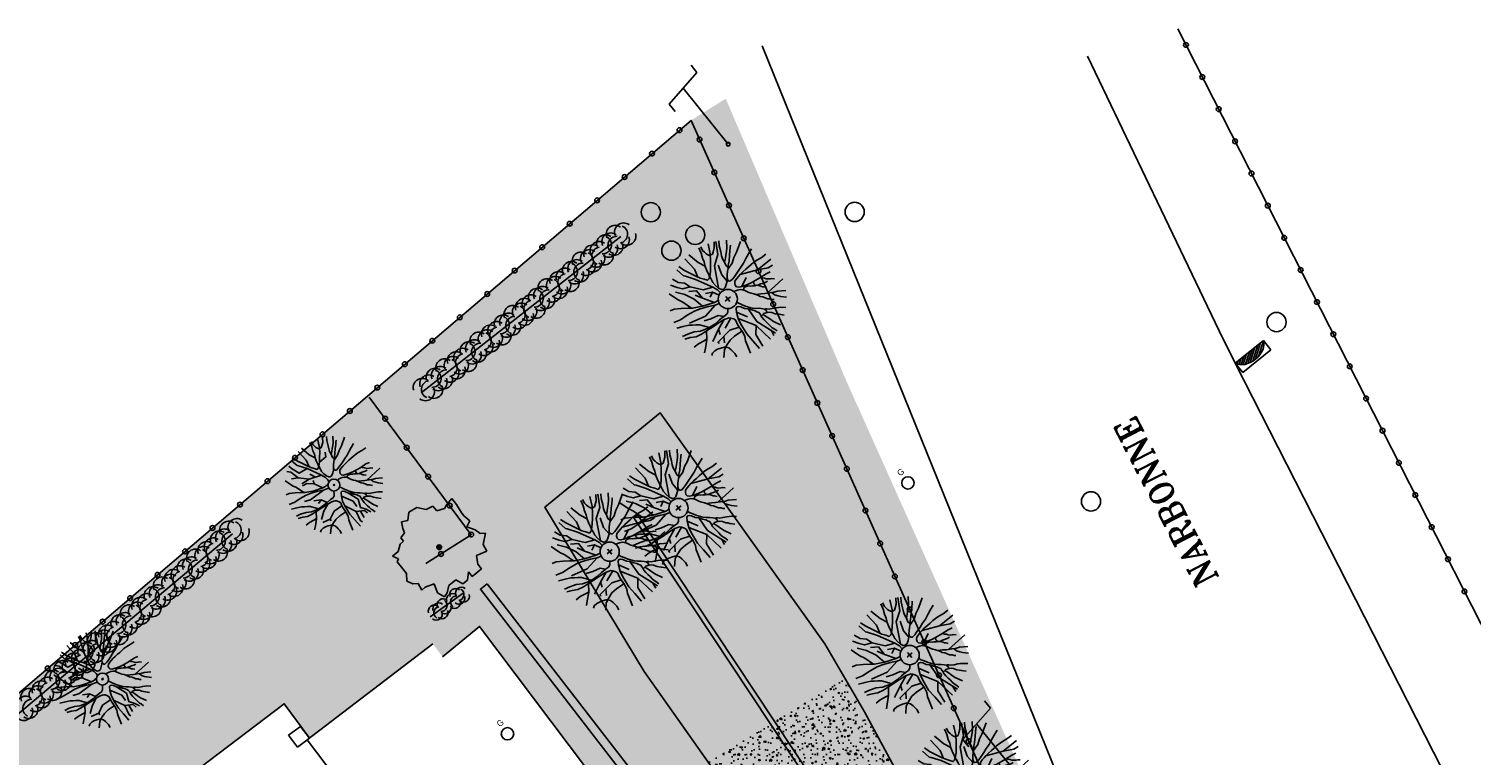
# Model space of a CAD drawing. Header units: metres. Extents: x 1575778 to 1575976, y 2262958 to 2263172.
# Tile 20 of 21: x 1575878 to 1575938, y 2263142 to 2263172. Entities that reach past the tile are written whole.
import ezdxf
from ezdxf.enums import TextEntityAlignment as Align

# ---------------------------------------------------------------- set-up
doc = ezdxf.new("R2010")
doc.units = ezdxf.units.M
doc.header["$LTSCALE"] = 2
doc.linetypes.add('CONTINU', pattern=[0])
doc.layers.get('0').update_dxf_attribs({"linetype": 'CONTINUOUS'})
doc.layers.add('Plan de masse', color=253, linetype='CONTINUOUS')
doc.styles.add('ROMANT', font='ROMANT.SHX')

# ---------------------------------------------------------------- blocks, each defined once
blk = doc.blocks.new('112')
for p, q in [((0, -1), (0, 0)), ((0, 0), (1, 0)), ((1, -1), (1, 0)), ((0, -1), (1, -1))]:
    blk.add_line(p, q)
blk = doc.blocks.new('190')
for p, q in [((0.052, 0), (-0.052, 0)), ((0, -0.052), (0, 0.052))]:
    blk.add_line(p, q)
for points in [[(-0.084, 0.235), (-0.076, 0.245), (-0.062, 0.33), (-0.074, 0.466), (-0.144, 0.639), (-0.44, 1.229), (-0.646, 1.539), (-0.688, 1.589), (-0.738, 1.896)], [(-0.619, 1.938), (-0.559, 1.732), (-0.46, 1.523), (-0.354, 1.285), (-0.291, 1.169), (-0.206, 1.053), (-0.142, 0.946), (-0.07, 0.952), (-0.02, 0.98), (0.016, 1.059), (0.061, 1.245), (0.098, 1.367), (0.171, 1.51), (0.208, 1.653), (0.282, 1.81), (0.336, 2.007)], [(-0.329, 1.239), (-0.245, 1.528), (-0.28, 2.015)], [(-0.09, 2.033), (-0.007, 1.626), (0.102, 1.375)], [(0.437, 0.574), (0.37, 0.496), (0.276, 0.425), (0.182, 0.369), (0.097, 0.362), (0.039, 0.398), (-0.01, 0.492), (-0.038, 0.629), (-0.043, 0.765), (-0.014, 0.901), (0.002, 1.001), (0.132, 1.122), (0.27, 1.286), (0.378, 1.415), (0.51, 1.6), (0.67, 1.921)], [(0.405, 1.994), (0.376, 1.859), (0.388, 1.766), (0.396, 1.687), (0.438, 1.6), (0.48, 1.557), (0.566, 1.542), (0.639, 1.591), (0.746, 1.669), (0.873, 1.838)], [(-1.176, 0.542), (-1.281, 0.892), (-1.358, 1.058), (-1.428, 1.273), (-1.465, 1.412)], [(-0.975, 1.17), (-1.217, 1.309)], [(-0.144, 0.639), (-0.647, 0.843), (-0.975, 1.17), (-1.062, 1.55), (-1.169, 1.665)], [(-0.44, 1.229), (-0.82, 1.291), (-0.941, 1.636), (-0.968, 1.79)], [(0.132, 1.122), (0.476, 1.119), (0.579, 1.291)], [(1.723, 0.836), (1.536, 0.765), (1.37, 0.702), (1.204, 0.625), (1.038, 0.576), (0.888, 0.52), (0.686, 0.464), (0.578, 0.437), (0.47, 0.423), (0.428, 0.452), (0.413, 0.495), (0.421, 0.545), (0.45, 0.595), (0.515, 0.666), (0.603, 0.759), (0.675, 0.816), (0.747, 0.901), (0.855, 0.994), (0.993, 1.144), (1.109, 1.257), (1.182, 1.336), (1.239, 1.392)], [(0.655, 0.801), (0.898, 0.871), (1.071, 0.985), (1.258, 1.07), (1.587, 1.273)], [(0.686, 0.829), (0.676, 0.931), (0.713, 1.067), (0.728, 1.196), (0.773, 1.303), (0.838, 1.425), (0.926, 1.625), (1.021, 1.76)], [(0.711, 1.062), (0.821, 1.152), (0.894, 1.223), (0.995, 1.308), (1.082, 1.401), (1.24, 1.613)], [(-1.807, 0.935), (-1.668, 0.889), (-1.462, 0.758), (-1.27, 0.62), (-1.148, 0.519), (-0.835, 0.351), (-0.435, 0.198), (-0.292, 0.167), (-0.199, 0.188), (-0.161, 0.191)], [(-0.435, 0.198), (-0.613, 0.549), (-0.837, 0.756), (-1.044, 0.791)], [(-0.647, 0.843), (-1.01, 0.877)], [(-0.613, 0.549), (-0.561, 0.687)], [(-0.396, 0.741), (-0.492, 0.981)], [(-1.117, -0.371), (-1.319, -0.081), (-1.419, -0.002), (-1.525, 0.064), (-1.618, 0.137), (-1.796, 0.23), (-2.008, 0.328)], [(-1.963, 0.534), (-1.722, 0.466), (-1.45, 0.442), (-1.157, 0.397), (-0.957, 0.331), (-0.679, 0.22), (-0.472, 0.112), (-0.329, 0.06), (-0.249, 0.019)], [(-0.472, 0.112), (-1.148, 0.135), (-1.39, 0.239)], [(-0.677, -0.381), (-0.803, -0.141), (-1.062, 0.014)], [(0.239, 0.074), (0.295, 0.074), (0.388, 0.051), (0.459, 0.029), (0.546, -0.015), (0.602, -0.073), (0.645, -0.145), (0.679, -0.217), (0.715, -0.282), (0.758, -0.347), (0.814, -0.42), (0.857, -0.485), (0.906, -0.571), (0.934, -0.636), (0.992, -0.708), (1.041, -0.781), (1.083, -0.86), (1.154, -0.918), (1.19, -0.976), (1.24, -1.019)], [(1.739, -0.191), (1.585, -0.153), (1.326, -0.13), (0.983, -0.076), (0.782, -0.017), (0.653, 0.034), (0.56, 0.071), (0.504, 0.136), (0.497, 0.207), (0.526, 0.272), (0.584, 0.329), (0.678, 0.357), (0.778, 0.377), (0.872, 0.391), (0.994, 0.405), (1.13, 0.41), (1.252, 0.416), (1.374, 0.423), (1.489, 0.429), (1.633, 0.413), (1.798, 0.389), (1.999, 0.38)], [(-0.168, -0.185), (-0.174, -0.214), (-0.224, -0.285), (-0.283, -0.356), (-0.362, -0.391), (-0.491, -0.383), (-0.677, -0.381), (-0.856, -0.393), (-1.143, -0.369), (-1.428, -0.274), (-1.621, -0.158), (-1.842, -0.076), (-2.034, -0.032)], [(-1.8, -0.948), (-1.67, -0.837), (-1.445, -0.632), (-1.264, -0.397), (-1.472, -0.374), (-1.679, -0.329), (-1.851, -0.227), (-2.029, -0.149)], [(-1.953, -0.569), (-1.767, -0.571), (-1.575, -0.61), (-1.443, -0.63)], [(-0.699, -0.452), (-1.01, -0.589), (-1.304, -0.796)], [(-1.264, -0.397), (-0.985, -0.428), (-0.699, -0.452), (-0.542, -0.475), (-0.434, -0.512), (-0.378, -0.534), (-0.328, -0.584), (-0.271, -0.671), (-0.25, -0.757), (-0.288, -0.878), (-0.302, -1.008), (-0.319, -1.208), (-0.349, -1.379), (-0.43, -1.515), (-0.459, -1.601), (-0.565, -1.955)], [(-0.803, -0.141), (-0.975, -0.193)], [(-0.219, -2.023), (-0.23, -1.674), (-0.249, -1.357), (-0.195, -0.963), (-0.143, -0.748), (-0.048, -0.549), (0.025, -0.441), (0.075, -0.413), (0.133, -0.435), (0.182, -0.5), (0.245, -0.615), (0.331, -0.709), (0.409, -0.818), (0.479, -0.912), (0.507, -0.976), (0.543, -1.042), (0.543, -1.107), (0.535, -1.163), (0.52, -1.235), (0.526, -1.35), (0.533, -1.451), (0.546, -1.551), (0.559, -1.651), (0.572, -1.745), (0.601, -1.81), (0.632, -1.934)], [(-0.048, -0.549), (0.199, -1.021), (0.182, -1.297)], [(0.787, -1.087), (0.644, -0.934), (0.545, -0.862), (0.459, -0.775), (0.332, -0.602), (0.261, -0.472), (0.212, -0.378), (0.163, -0.27), (0.127, -0.215)], [(0.622, -0.106), (0.681, -0.045), (0.731, -0.045), (0.832, -0.09), (0.889, -0.14), (0.953, -0.177), (1.017, -0.228), (1.074, -0.257), (1.131, -0.314), (1.174, -0.373), (1.202, -0.423), (1.238, -0.459), (1.294, -0.524)], [(0.859, -0.488), (1, -0.579), (1.114, -0.659), (1.27, -0.746), (1.385, -0.819), (1.513, -0.87), (1.754, -1.032)], [(1.46, -0.389), (1.367, -0.367), (1.282, -0.337), (1.21, -0.308), (1.109, -0.286), (1.053, -0.25), (1.038, -0.206), (1.039, -0.156), (1.077, -0.091)], [(1.368, -0.134), (1.384, -0.181), (1.44, -0.239), (1.468, -0.289), (1.526, -0.34), (1.582, -0.383), (1.64, -0.406), (1.698, -0.465)], [(-1.662, -1.174), (-1.593, -1.125), (-1.479, -1.119), (-1.371, -1.134), (-1.257, -1.171), (-1.143, -1.222), (-1.093, -1.259), (-1.036, -1.338), (-1.009, -1.445), (-1.003, -1.524), (-0.996, -1.624), (-1.016, -1.763)], [(-0.316, -1.172), (-0.62, -1.148), (-0.835, -1.16), (-1.05, -1.229), (-1.201, -1.3), (-1.382, -1.493)], [(-0.288, -0.878), (-0.682, -0.848), (-1.01, -1.004), (-1.338, -0.917)], [(-1.01, -1.004), (-1.027, -1.09)], [(-0.195, -0.963), (0.026, -1.435), (-0.077, -1.849), (-0.043, -1.935)], [(0.245, -0.615), (0.406, -1.09), (0.268, -1.418), (0.406, -1.625), (0.493, -1.832)], [(0.863, -1.843), (0.739, -1.603), (0.698, -1.452), (0.669, -1.345), (0.635, -1.243), (0.62, -1.208), (0.534, -1.169)], [(0.625, -1.219), (0.628, -1.193), (0.649, -1.171), (0.692, -1.193), (0.772, -1.223), (0.828, -1.26), (0.893, -1.317), (0.956, -1.426), (1.005, -1.476), (1.056, -1.534), (1.17, -1.665)], [(0.763, -1.219), (0.786, -1.151), (0.765, -1.087), (0.808, -1.087), (0.844, -1.116), (0.901, -1.174), (0.987, -1.225), (1.108, -1.291), (1.18, -1.334), (1.251, -1.378), (1.386, -1.49)], [(1.183, -0.698), (1.926, -0.657)], [(1.328, -0.783), (1.356, -0.905), (1.426, -1.006), (1.483, -1.085), (1.622, -1.229)], [(0.026, -1.435), (0.32, -1.625), (0.355, -1.78)], [(0.173, -1.53), (0.13, -1.832)]]:
    blk.add_lwpolyline(points)
blk.add_circle((0, 0), 0.25)
blk = doc.blocks.new('189')
h = blk.add_hatch()
h.set_pattern_fill('ANSI31', color=256, scale=0.2, style=0)
h.set_pattern_definition([(45, (-527485.07046, -148351.732363), (-0.0176776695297, 0.0176776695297), [])])
edge = h.paths.add_edge_path()
edge.add_arc((0, 0), 0.1, 0, 360)
for p, q in [((-0.685, 1.557), (-0.56, 1.806)), ((-0.56, 1.806), (-0.311, 1.681)), ((-0.311, 1.681), (-0.062, 1.93)), ((-0.062, 1.93), (0.311, 1.868)), ((0.311, 1.868), (0.56, 1.557)), ((-0.996, 1.308), (-0.747, 1.37)), ((-0.996, 1.121), (-0.996, 1.308)), ((-0.747, 1.37), (-0.685, 1.557)), ((0.56, 1.557), (0.872, 1.494)), ((0.872, 1.494), (0.872, 1.245)), ((0.872, 1.245), (1.183, 1.121)), ((1.37, 1.183), (1.681, 1.245)), ((1.681, 1.245), (1.681, 0.934)), ((-1.744, 0.934), (-1.432, 0.934)), ((-1.619, 0.685), (-1.744, 0.934)), ((-1.744, 0.623), (-1.619, 0.685)), ((-1.744, 0.249), (-1.744, 0.623)), ((-1.432, 0.934), (-1.183, 1.121)), ((-1.183, 1.121), (-0.996, 1.121)), ((1.183, 1.121), (1.37, 1.183)), ((1.681, 0.934), (1.619, 0.56)), ((-1.93, -0.249), (-1.744, 0)), ((-1.744, 0), (-1.744, 0.249)), ((1.681, 0.062), (1.432, -0.062)), ((1.619, 0.56), (1.619, 0.374)), ((1.619, 0.374), (1.681, 0.062)), ((-1.806, -0.498), (-1.93, -0.249)), ((-1.619, -0.623), (-1.806, -0.498)), ((1.432, -0.062), (1.619, -0.374)), ((1.619, -0.374), (1.681, -0.623)), ((-1.681, -0.934), (-1.619, -0.623)), ((-1.494, -0.934), (-1.681, -0.934)), ((-1.121, -1.059), (-1.494, -0.934)), ((-1.245, -1.432), (-1.121, -1.059)), ((1.494, -1.059), (1.432, -1.37)), ((1.868, -0.747), (1.494, -1.059)), ((1.681, -0.623), (1.868, -0.747)), ((-1.121, -1.744), (-1.245, -1.432)), ((-0.934, -1.681), (-1.121, -1.744)), ((-0.685, -1.494), (-0.934, -1.681)), ((-0.311, -1.494), (-0.685, -1.494)), ((-0.187, -1.806), (-0.311, -1.494)), ((0.311, -1.557), (0.062, -1.806)), ((0.311, -1.806), (0.311, -1.557)), ((0.996, -1.245), (0.81, -1.557)), ((0.81, -1.557), (0.81, -1.806)), ((1.432, -1.37), (0.996, -1.245)), ((0.062, -1.806), (-0.187, -1.806)), ((0.81, -1.806), (0.311, -1.806))]:
    blk.add_line(p, q)
blk.add_circle((0, 0), 0.1)
blk = doc.blocks.new('480')
blk.add_circle((0, 0), 0.4)
blk = doc.blocks.new('191')
for p, q in [((0.138, 0), (-0.138, 0)), ((0, -0.138), (0, 0.138))]:
    blk.add_line(p, q)
for points in [[(-0.742, 2.326), (-0.67, 2.078), (-0.552, 1.827), (-0.425, 1.542), (-0.35, 1.403), (-0.247, 1.264), (-0.17, 1.135), (-0.084, 1.142), (-0.024, 1.176), (0.02, 1.271), (0.074, 1.494), (0.117, 1.641), (0.205, 1.812), (0.25, 1.984), (0.338, 2.172), (0.404, 2.408)], [(-0.395, 1.487), (-0.294, 1.833), (-0.336, 2.418)], [(-0.108, 2.439), (-0.008, 1.951), (0.122, 1.651)], [(-0.902, 1.372), (-1.197, 1.506), (-1.331, 1.693), (-1.488, 1.936)], [(-0.173, 0.766), (-0.555, 0.944), (-0.902, 1.372), (-0.983, 1.639), (-1.17, 1.827), (-1.275, 2.082)], [(-0.075, 0.393), (-0.074, 0.396), (-0.089, 0.56), (-0.173, 0.766), (-0.528, 1.475), (-0.775, 1.847), (-0.826, 1.907), (-0.886, 2.275)], [(0.525, 0.689), (0.444, 0.595), (0.331, 0.51), (0.219, 0.442), (0.116, 0.435), (0.047, 0.478), (-0.012, 0.591), (-0.045, 0.755), (-0.052, 0.918), (-0.016, 1.081), (0.003, 1.202), (0.158, 1.347), (0.324, 1.543), (0.454, 1.698), (0.612, 1.919), (0.804, 2.305)], [(-0.012, 0.591), (0.436, 1.425), (0.837, 1.693), (1.115, 2.172)], [(0.486, 2.393), (0.451, 2.231), (0.466, 2.119), (0.475, 2.024), (0.526, 1.92), (0.576, 1.869), (0.68, 1.85), (0.766, 1.91), (0.896, 2.003), (1.048, 2.205)], [(0.823, 0.995), (0.811, 1.118), (0.855, 1.28), (0.874, 1.436), (0.927, 1.564), (1.005, 1.709), (1.111, 1.95), (1.225, 2.112)], [(0.854, 1.275), (0.986, 1.383), (1.073, 1.468), (1.194, 1.57), (1.299, 1.681), (1.488, 1.936)], [(-1.411, 0.65), (-1.538, 1.071), (-1.63, 1.269), (-1.714, 1.528), (-1.758, 1.695)], [(-1.002, 0.422), (-1.09, 0.864), (-1.277, 1.265), (-1.518, 1.586)], [(-0.522, 0.237), (-0.795, 0.677), (-0.795, 1.078), (-1.063, 1.265)], [(0.444, 0.595), (0.436, 0.944), (0.57, 1.345)], [(2.068, 1.003), (1.843, 0.919), (1.644, 0.842), (1.445, 0.75), (1.246, 0.691), (1.065, 0.623), (0.823, 0.557), (0.694, 0.524), (0.564, 0.508), (0.513, 0.542), (0.496, 0.594), (0.505, 0.654), (0.54, 0.714), (0.618, 0.8), (0.723, 0.911), (0.81, 0.98), (0.897, 1.082), (1.027, 1.192), (1.192, 1.373), (1.331, 1.508), (1.418, 1.603), (1.487, 1.671)], [(0.786, 0.961), (1.077, 1.046), (1.285, 1.182), (1.51, 1.284), (1.905, 1.528)], [(-2.356, 0.641), (-2.066, 0.56), (-1.74, 0.531), (-1.389, 0.477), (-1.148, 0.397), (-0.815, 0.265), (-0.566, 0.134), (-0.395, 0.072), (-0.394, 0.072)], [(-2.169, 1.122), (-2.002, 1.067), (-1.755, 0.91), (-1.524, 0.744), (-1.378, 0.623), (-1.002, 0.422), (-0.522, 0.237), (-0.35, 0.2), (-0.346, 0.201)], [(-0.795, 0.677), (-0.956, 0.971)], [(-0.18, 0.357), (-0.314, 0.623), (-0.581, 0.757)], [(-0.314, 0.623), (-0.528, 0.516)], [(-1.34, -0.445), (-1.582, -0.097), (-1.703, -0.002), (-1.83, 0.077), (-1.941, 0.164), (-2.155, 0.277), (-2.41, 0.393)], [(-0.566, 0.134), (-1.17, 0.035), (-1.866, 0.222)], [(0.392, 0.079), (0.465, 0.061), (0.551, 0.035), (0.655, -0.018), (0.722, -0.087), (0.774, -0.174), (0.815, -0.26), (0.858, -0.339), (0.909, -0.417), (0.977, -0.504), (1.028, -0.582), (1.088, -0.685), (1.121, -0.763), (1.19, -0.85), (1.249, -0.937), (1.299, -1.032), (1.385, -1.102), (1.428, -1.171), (1.487, -1.223)], [(2.086, -0.23), (1.901, -0.184), (1.591, -0.156), (1.179, -0.091), (0.939, -0.021), (0.784, 0.041), (0.672, 0.085), (0.604, 0.163), (0.597, 0.249), (0.632, 0.326), (0.701, 0.394), (0.813, 0.429), (0.934, 0.452), (1.046, 0.469), (1.192, 0.485), (1.356, 0.492), (1.503, 0.499), (1.649, 0.507), (1.787, 0.514), (1.959, 0.495), (2.157, 0.467), (2.399, 0.457)], [(0.784, 0.041), (1.159, 0.221)], [(1.046, 0.469), (1.721, 0.167), (2.436, 0.167)], [(1.721, 0.167), (2.123, -0.047), (2.337, -0.073)], [(-0.249, -0.313), (-0.269, -0.342), (-0.339, -0.427), (-0.434, -0.469), (-0.589, -0.459), (-0.812, -0.457), (-1.027, -0.472), (-1.371, -0.443), (-1.714, -0.329), (-1.945, -0.189), (-2.21, -0.092), (-2.441, -0.038)], [(-2.161, -1.137), (-2.004, -1.005), (-1.734, -0.759), (-1.517, -0.477), (-1.767, -0.449), (-2.015, -0.395), (-2.221, -0.273), (-2.435, -0.179)], [(-0.65, -0.571), (-1.09, -0.74), (-1.598, -0.981)], [(-1.517, -0.477), (-1.182, -0.514), (-0.839, -0.543), (-0.65, -0.571), (-0.521, -0.614), (-0.453, -0.641), (-0.394, -0.701), (-0.325, -0.805), (-0.3, -0.908), (-0.345, -1.054), (-0.363, -1.209), (-0.383, -1.449), (-0.419, -1.655), (-0.516, -1.818), (-0.551, -1.921), (-0.678, -2.346)], [(-0.589, -0.459), (-0.742, -0.286), (-1.063, -0.205), (-1.331, -0.098)], [(-0.263, -2.427), (-0.276, -2.009), (-0.299, -1.628), (-0.235, -1.156), (-0.172, -0.898), (-0.058, -0.658), (0.029, -0.529), (0.09, -0.496), (0.159, -0.522), (0.219, -0.6), (0.294, -0.738), (0.397, -0.851), (0.49, -0.982), (0.575, -1.095), (0.609, -1.172), (0.652, -1.25), (0.651, -1.328), (0.642, -1.396), (0.624, -1.482), (0.631, -1.62), (0.639, -1.741), (0.655, -1.861), (0.671, -1.982), (0.687, -2.094), (0.721, -2.172), (0.758, -2.321)], [(0.944, -1.304), (0.773, -1.121), (0.654, -1.034), (0.551, -0.931), (0.398, -0.723), (0.313, -0.566), (0.254, -0.454), (0.204, -0.344)], [(0.746, -0.127), (0.817, -0.054), (0.877, -0.054), (0.998, -0.107), (1.066, -0.168), (1.144, -0.213), (1.22, -0.273), (1.289, -0.308), (1.357, -0.377), (1.408, -0.447), (1.442, -0.508), (1.485, -0.551), (1.553, -0.629)], [(1.03, -0.586), (1.2, -0.694), (1.337, -0.791), (1.525, -0.896), (1.662, -0.983), (1.816, -1.044), (2.104, -1.238)], [(1.753, -0.467), (1.641, -0.44), (1.538, -0.405), (1.453, -0.37), (1.331, -0.343), (1.263, -0.3), (1.246, -0.248), (1.247, -0.188), (1.292, -0.109)], [(1.641, -0.161), (1.66, -0.217), (1.728, -0.286), (1.762, -0.347), (1.831, -0.408), (1.899, -0.46), (1.968, -0.487), (2.038, -0.558)], [(-2.344, -0.683), (-2.121, -0.686), (-1.889, -0.731), (-1.732, -0.756)], [(-0.363, -1.209), (-0.742, -1.061), (-1.438, -1.141), (-1.438, -1.221)], [(-1.09, -1.101), (-1.25, -1.328)], [(-1.09, -0.74), (-1.17, -0.954)], [(-0.394, -0.701), (-0.849, -0.874)], [(-0.172, -0.898), (0.222, -1.596), (0.337, -2.418)], [(-0.058, -0.658), (0.168, -1.088)], [(0.397, -0.851), (0.355, -1.489), (0.655, -2.352)], [(1.42, -0.838), (2.311, -0.789)], [(1.594, -0.94), (1.627, -1.086), (1.712, -1.208), (1.779, -1.303), (1.946, -1.475)], [(-1.994, -1.409), (-1.911, -1.349), (-1.775, -1.342), (-1.645, -1.361), (-1.508, -1.405), (-1.372, -1.466), (-1.311, -1.51), (-1.244, -1.605), (-1.211, -1.734), (-1.203, -1.829), (-1.195, -1.949), (-1.219, -2.115)], [(-0.379, -1.406), (-0.744, -1.378), (-1.002, -1.392), (-1.26, -1.475), (-1.441, -1.56), (-1.658, -1.792)], [(0.222, -1.596), (-0.019, -1.89), (-0.095, -2.44)], [(1.035, -2.211), (0.887, -1.923), (0.837, -1.742), (0.803, -1.614), (0.762, -1.492), (0.744, -1.449), (0.641, -1.402)], [(0.75, -1.463), (0.754, -1.431), (0.779, -1.406), (0.831, -1.432), (0.926, -1.467), (0.994, -1.511), (1.071, -1.581), (1.147, -1.711), (1.206, -1.772), (1.267, -1.841), (1.403, -1.998)], [(0.915, -1.463), (0.943, -1.381), (0.918, -1.304), (0.97, -1.305), (1.013, -1.339), (1.081, -1.408), (1.184, -1.469), (1.33, -1.549), (1.416, -1.601), (1.501, -1.654), (1.663, -1.788)], [(0.583, -2.144), (0.542, -2.381)]]:
    blk.add_lwpolyline(points)
blk.add_circle((0, 0), 0.4)
blk = doc.blocks.new('376')
at = {"linetype": 'CONTINU', "ltscale": 3}
for p, q in [((-0.858, 2.835), (0.858, 3.137)), ((0.858, 3.137), (0.858, 3.525)), ((-0.858, 2.441), (-0.858, 2.835)), ((0, 0), (0, 2.986))]:
    blk.add_line(p, q, dxfattribs=at)
blk.add_circle((0, 0), 0.0817, dxfattribs=at)
blk = doc.blocks.new('483')
at = {"ltscale": 3}
blk.add_circle((0, 0), 0.258, dxfattribs=at)
blk.add_text('G', height=0.254, dxfattribs=at).set_placement((-0.085, 0.412))
blk = doc.blocks.new('471')
for p, q in [((0, 0), (1.5, 0)), ((0, -0.5), (0, 0)), ((0.035, -0.076), (0.15, 0)), ((0.3, 0), (0.084, -0.144)), ((0.145, -0.203), (0.45, 0)), ((0.6, 0), (0.216, -0.256)), ((0.297, -0.302), (0.75, 0)), ((0.9, 0), (0.39, -0.34)), ((0.494, -0.371), (1.05, 0)), ((1.2, 0), (0.612, -0.392)), ((0.75, -0.4), (1.35, 0)), ((1.5, 0), (0.919, -0.387)), ((1.5, 0), (1.5, -0.5)), ((1.5, -0.5), (0, -0.5))]:
    blk.add_line(p, q)
blk.add_ellipse((0.75, 0.113), major_axis=(0.769, 0), ratio=0.666667, start_param=-2.920278, end_param=-0.221314)

msp = doc.modelspace()

# ---------------------------------------------------------------- hatches: boundary and pattern name
at = {"layer": 'Plan de masse'}
h = msp.add_hatch(dxfattribs=at)
h.set_pattern_fill('AR-SAND', color=256, scale=1.000034, angle=35.56035, style=0)
h.set_pattern_definition([(161.0833, (1575975.0691, 2262894.7678), (-1.570411, -1.118337), [0, -1.520051, 0, -1.700057, 0, -1.6250544]), (131.0833, (1575975.0691, 2262894.7678), (-3.330142, -0.0867), [0, -0.8200275, 0, -1.370046, 0, -0.5250176]), (91.0833, (1575975.7495, 2262893.743), (-1.727357, 2.591293), [0, -0.500017, 0, -1.80006, 0, -2.350079]), (81.0833, (1575975.7495, 2262893.743), (-2.394092, 2.018933), [0, -0.250008, 0, -1.1800395, 0, -1.350045])])
edge = h.paths.add_edge_path()
edge.add_line((1575811.691, 2263116.305), (1575816.199, 2263112.913))
edge.add_line((1575816.199, 2263112.913), (1575818.146, 2263114.353))
edge.add_line((1575818.146, 2263114.353), (1575821.006, 2263110.578))
edge.add_line((1575821.006, 2263110.578), (1575821.825, 2263111.187))
edge.add_line((1575821.825, 2263111.187), (1575818.935, 2263114.963))
edge.add_line((1575818.935, 2263114.963), (1575831.493, 2263124.318))
edge.add_line((1575831.493, 2263124.318), (1575834.433, 2263120.305))
edge.add_arc((1575841.07, 2263108.481), 13.559, 37.37141, 119.30579, ccw=False)
edge.add_line((1575851.845, 2263116.711), (1575855.16, 2263112.291))
edge.add_arc((1575855.599, 2263111.825), 0.64, -59.78115, 133.32637, ccw=False)
edge.add_line((1575855.921, 2263111.272), (1575859.209, 2263106.885))
edge.add_line((1575859.209, 2263106.885), (1575861.094, 2263104.367))
edge.add_arc((1575869.276, 2263112.753), 11.717, 225.70316, 302.24611)
edge.add_line((1575875.528, 2263102.844), (1575864.184, 2263118.143))
edge.add_line((1575864.184, 2263118.143), (1575859.017, 2263125.008))
edge.add_line((1575859.017, 2263125.008), (1575859.27, 2263125.204))
edge.add_line((1575859.27, 2263125.204), (1575859.421, 2263125.06))
edge.add_line((1575859.421, 2263125.06), (1575874.577, 2263136.553))
edge.add_line((1575874.577, 2263136.553), (1575880.19, 2263137.456))
edge.add_line((1575880.19, 2263137.456), (1575888.356, 2263143.654))
edge.add_line((1575888.356, 2263143.654), (1575889.397, 2263142.218))
edge.add_line((1575889.397, 2263142.218), (1575894.531, 2263146.141))
edge.add_line((1575894.531, 2263146.141), (1575894.937, 2263145.596))
edge.add_line((1575894.937, 2263145.596), (1575896.476, 2263146.87))
edge.add_line((1575896.476, 2263146.87), (1575910.317, 2263128.639))
edge.add_line((1575910.317, 2263128.639), (1575910.437, 2263128.693))
edge.add_line((1575910.437, 2263128.693), (1575915.013, 2263132.638))
edge.add_line((1575915.013, 2263132.638), (1575918.519, 2263138.229))
edge.add_line((1575918.519, 2263138.229), (1575919.474, 2263139.753))
edge.add_line((1575919.474, 2263139.753), (1575911.724, 2263157.055))
edge.add_line((1575911.724, 2263157.055), (1575906.703, 2263168.812))
edge.add_line((1575906.703, 2263168.812), (1575905.261, 2263167.909))
edge.add_line((1575905.261, 2263167.909), (1575891.838, 2263156.469))
edge.add_line((1575891.838, 2263156.469), (1575878.736, 2263145.303))
edge.add_line((1575878.736, 2263145.303), (1575853.993, 2263124.186))
edge.add_line((1575853.993, 2263124.186), (1575841.059, 2263139.933))
edge.add_line((1575841.059, 2263139.933), (1575827.249, 2263128.889))
edge.add_line((1575827.249, 2263128.889), (1575811.691, 2263116.305))
h = msp.add_hatch(dxfattribs=at)
h.set_pattern_fill('AR-CONC', color=256, scale=0.100003, angle=35.56035, style=0)
h.set_pattern_definition([(173.58332, (1575975.06914, 2262894.7678), (-0.3444856, 0.6322692), [0.0750025, -0.8250276]), (118.58332, (1575975.06914, 2262894.7678), (-0.5499062, -0.5316835), [0.060002, -0.6600221]), (224.03472, (1575975.0404, 2262894.8205), (-0.8943918, 0.1005865), [0.0637423, -0.7011656]), (169.76752, (1575974.9025, 2262894.65715), (-0.4524676, 0.9806892), [0.1125038, -1.2375415]), (220.2189, (1575974.8648, 2262894.7389), (-1.3285727, 0.2398266), [0.0956135, -1.0517482]), (114.7675, (1575974.9025, 2262894.6572), (-1.328573, 0.2398256), [0.090003, -0.990033]), (144.58332, (1575974.88886, 2262894.7681), (0.0052363, 0.7200051), [0.0750025, -0.8250276]), (89.58332, (1575974.88886, 2262894.7681), (-0.738724, -0.198421), [0.060002, -0.6600221]), (195.03472, (1575974.8893, 2262894.8281), (-0.7334874, 0.5215846), [0.0637423, -0.7011656]), (161.08332, (1575975.06914, 2262894.76779), (-0.2840637, -0.1740156), [0, -0.65202185, 0, -0.67002245, 0, -0.6625222]), (131.08332, (1575975.06914, 2262894.7678), (-0.47410997, 0.00099015), [0, -0.3820128, 0, -0.63702134, 0, -0.25250846]), (91.08332, (1575975.1925, 2262894.582), (-0.27650257, 0.45720955), [0, -0.2500084, 0, -0.7800261, 0, -1.0350347]), (81.08332, (1575975.2478, 2262894.4987), (-0.4059982, 0.4304835), [0, -0.3250109, 0, -0.5180174, 0, -0.7350246])])
h.paths.add_polyline_path([(1575911.909, 2263132.819), (1575905.991, 2263141.211), (1575911.656, 2263144.706), (1575915.358, 2263137.969), (1575914.266, 2263135.036)])

# ---------------------------------------------------------------- linework, layer by layer
for p, q in [((1575889.03, 2263142.709), (1575888.535, 2263142.34)), ((1575888.905, 2263141.845), (1575888.535, 2263142.34)), ((1575889.4, 2263142.215), (1575888.905, 2263141.845)), ((1575889.4, 2263142.215), (1575889.03, 2263142.709))]:
    msp.add_line(p, q)
at = {"layer": 'Plan de masse', "flags": 128}
for points in [[(1575925.489, 2263171.716), (1575969.57, 2263085.156)], [(1575920.487, 2263140.671), (1575908.222, 2263171.003)], [(1575962.263, 2263090.344), (1575927.881, 2263157.819), (1575927.205, 2263159.158), (1575921.732, 2263170.581)], [(1575853.992, 2263124.186), (1575878.736, 2263145.303), (1575905.261, 2263167.91), (1575912.203, 2263152.37)], [(1575894.237, 2263149.479), (1575896.129, 2263150.679), (1575891.886, 2263156.405)], [(1575912.203, 2263152.37), (1575918.519, 2263138.229)], [(1575902.879, 2263151.386), (1575903.046, 2263151.496), (1575912.768, 2263136.821), (1575912.637, 2263136.658), (1575902.879, 2263151.386)], [(1575902.879, 2263151.386), (1575902.879, 2263151.386)], [(1575894.937, 2263145.596), (1575896.476, 2263146.87), (1575901.678, 2263139.954), (1575910.451, 2263128.507)], [(1575864.813, 2263125.416), (1575872.386, 2263131.098), (1575873.239, 2263129.999), (1575878.238, 2263133.775), (1575882.041, 2263128.683), (1575893.143, 2263137.082), (1575889.303, 2263142.146), (1575894.531, 2263146.141)], [(1575859.421, 2263125.061), (1575874.577, 2263136.553), (1575880.19, 2263137.456), (1575888.356, 2263143.655), (1575889.371, 2263142.258)]]:
    msp.add_lwpolyline(points, dxfattribs=at)
at = {"layer": 'Plan de masse', "ltscale": 0.005, "flags": 128}
for points in [[(1575894.051, 2263156.587), (1575902.345, 2263163.085)], [(1575812.703, 2263116.386), (1575827.34, 2263128.055), (1575841.05, 2263139.052), (1575853.903, 2263123.554), (1575879.704, 2263145.258), (1575886.203, 2263150.723)], [(1575894.424, 2263147.263), (1575895.794, 2263148.244)]]:
    msp.add_lwpolyline(points, dxfattribs=at)
msp.add_lwpolyline([(1575911.909, 2263132.819), (1575903.32, 2263144.999), (1575899.18, 2263151.825), (1575903.972, 2263155.752), (1575910.816, 2263146.15), (1575912.465, 2263143.317), (1575915.358, 2263137.969), (1575914.266, 2263135.036)], close=True, dxfattribs=at)
at = {"layer": 'Plan de masse', "flags": 128}
msp.add_lwpolyline([(1575896.789, 2263148.632), (1575903.365, 2263140.126), (1575903.08, 2263139.906), (1575896.505, 2263148.412)], close=True, dxfattribs=at)
at = {"layer": 'Plan de masse'}
for centre in [(1575925.829, 2263171.047), (1575926.51, 2263169.711), (1575927.191, 2263168.374), (1575904.782, 2263167.502), (1575904.782, 2263167.502), (1575905.616, 2263167.114), (1575905.616, 2263167.114), (1575927.872, 2263167.037), (1575903.641, 2263166.529), (1575903.641, 2263166.529), (1575902.499, 2263165.556), (1575902.499, 2263165.556), (1575906.228, 2263165.744), (1575906.228, 2263165.744), (1575928.552, 2263165.7), (1575901.357, 2263164.583), (1575901.357, 2263164.583), (1575906.84, 2263164.375), (1575906.84, 2263164.375), (1575929.233, 2263164.364), (1575900.216, 2263163.61), (1575900.216, 2263163.61), (1575899.074, 2263162.637), (1575899.074, 2263162.637), (1575907.452, 2263163.005), (1575907.452, 2263163.005), (1575929.914, 2263163.027), (1575897.932, 2263161.664), (1575897.932, 2263161.664), (1575908.064, 2263161.636), (1575908.064, 2263161.636), (1575930.595, 2263161.69), (1575896.791, 2263160.691), (1575896.791, 2263160.691), (1575908.675, 2263160.266), (1575908.675, 2263160.266), (1575931.275, 2263160.354), (1575895.649, 2263159.718), (1575895.649, 2263159.718), (1575909.287, 2263158.896), (1575909.287, 2263158.896), (1575931.956, 2263159.017), (1575894.507, 2263158.745), (1575894.507, 2263158.745), (1575893.366, 2263157.772), (1575893.366, 2263157.772), (1575909.899, 2263157.527), (1575909.899, 2263157.527), (1575932.637, 2263157.68), (1575892.224, 2263156.799), (1575892.224, 2263156.799), (1575910.511, 2263156.157), (1575910.511, 2263156.157), (1575933.317, 2263156.343), (1575891.082, 2263155.826), (1575891.082, 2263155.826), (1575892.55, 2263155.508), (1575892.55, 2263155.508), (1575889.941, 2263154.853), (1575889.941, 2263154.853), (1575911.123, 2263154.788), (1575911.123, 2263154.788), (1575933.998, 2263155.007), (1575893.443, 2263154.303), (1575893.443, 2263154.303), (1575888.799, 2263153.88), (1575888.799, 2263153.88), (1575934.679, 2263153.67), (1575887.657, 2263152.907), (1575887.657, 2263152.907), (1575894.336, 2263153.097), (1575894.336, 2263153.097), (1575911.735, 2263153.418), (1575911.735, 2263153.418), (1575935.36, 2263152.333), (1575886.516, 2263151.934), (1575886.516, 2263151.934), (1575895.229, 2263151.892), (1575895.229, 2263151.892), (1575912.509, 2263151.685), (1575912.509, 2263151.685), (1575885.374, 2263150.961), (1575885.374, 2263150.961), (1575896.122, 2263150.687), (1575896.122, 2263150.687), (1575936.04, 2263150.997), (1575884.232, 2263149.988), (1575884.232, 2263149.988), (1575913.121, 2263150.316), (1575913.121, 2263150.316), (1575894.87, 2263149.881), (1575894.87, 2263149.881), (1575936.721, 2263149.66), (1575883.091, 2263149.014), (1575883.091, 2263149.014), (1575913.732, 2263148.946), (1575913.732, 2263148.946), (1575937.402, 2263148.323), (1575881.949, 2263148.041), (1575881.949, 2263148.041), (1575914.344, 2263147.576), (1575914.344, 2263147.576), (1575880.807, 2263147.068), (1575880.807, 2263147.068), (1575879.666, 2263146.095), (1575879.666, 2263146.095), (1575914.956, 2263146.207), (1575914.956, 2263146.207), (1575878.524, 2263145.122), (1575878.524, 2263145.122), (1575915.567, 2263144.837), (1575915.567, 2263144.837), (1575916.179, 2263143.467), (1575916.179, 2263143.467), (1575916.791, 2263142.098), (1575916.791, 2263142.098)]:
    msp.add_circle(centre, 0.1, dxfattribs=at)
for centre, radius, start, end in [((1575901.929, 2263162.854), 0.375, 53.06792, 202.49504), ((1575902.109, 2263163.17), 0.375, 53.06792, 202.49504), ((1575902.459, 2263163.27), 0.375, 53.06792, 202.49504), ((1575902.249, 2263163.175), 0.375, 281.70049, 65.31089), ((1575902.592, 2263163.09), 0.375, 234.69063, 18.3021), ((1575901.175, 2263162.357), 0.375, 54.69063, 198.3021), ((1575901.444, 2263162.5), 0.375, 54.69063, 198.3021), ((1575901.517, 2263162.272), 0.375, 101.70049, 245.31089), ((1575901.71, 2263162.776), 0.375, 54.69063, 198.3021), ((1575901.583, 2263162.734), 0.375, 268.67876, 58.10513), ((1575901.838, 2263162.594), 0.375, 233.06792, 22.49504), ((1575902.183, 2263162.714), 0.375, 88.67876, 238.10513), ((1575902.057, 2263162.671), 0.375, 234.69063, 18.3021), ((1575902.323, 2263162.947), 0.375, 234.69063, 18.3021), ((1575900.293, 2263161.666), 0.375, 54.69063, 198.3021), ((1575900.512, 2263161.744), 0.375, 53.06792, 202.49504), ((1575900.692, 2263162.06), 0.375, 53.06792, 202.49504), ((1575901.042, 2263162.159), 0.375, 53.06792, 202.49504), ((1575900.832, 2263162.065), 0.375, 281.70049, 65.31089), ((1575901.175, 2263161.98), 0.375, 234.69063, 18.3021), ((1575901.307, 2263162.178), 0.375, 233.06792, 22.49504), ((1575901.657, 2263162.277), 0.375, 233.06792, 22.49504), ((1575899.626, 2263161.049), 0.375, 53.06792, 202.49504), ((1575899.758, 2263161.247), 0.375, 54.69063, 198.3021), ((1575900.027, 2263161.39), 0.375, 54.69063, 198.3021), ((1575900.1, 2263161.162), 0.375, 101.70049, 245.31089), ((1575900.166, 2263161.623), 0.375, 268.67876, 58.10513), ((1575900.421, 2263161.483), 0.375, 233.06792, 22.49504), ((1575900.766, 2263161.603), 0.375, 88.67876, 238.10513), ((1575900.64, 2263161.561), 0.375, 234.69063, 18.3021), ((1575900.906, 2263161.837), 0.375, 234.69063, 18.3021), ((1575898.876, 2263160.555), 0.375, 54.69063, 198.3021), ((1575899.095, 2263160.633), 0.375, 53.06792, 202.49504), ((1575898.749, 2263160.513), 0.375, 268.67876, 58.10513), ((1575899.275, 2263160.949), 0.375, 53.06792, 202.49504), ((1575899.35, 2263160.493), 0.375, 88.67876, 238.10514), ((1575899.489, 2263160.727), 0.375, 234.69063, 18.3021), ((1575899.416, 2263160.954), 0.375, 281.70049, 65.31089), ((1575899.758, 2263160.87), 0.375, 234.69063, 18.3021), ((1575899.89, 2263161.067), 0.375, 233.06792, 22.49504), ((1575900.24, 2263161.167), 0.375, 233.06792, 22.49504), ((1575897.859, 2263159.839), 0.375, 53.06792, 202.49504), ((1575898.209, 2263159.939), 0.375, 53.06792, 202.49504), ((1575898.341, 2263160.136), 0.375, 54.69063, 198.3021), ((1575897.999, 2263159.844), 0.375, 281.70049, 65.31089), ((1575898.61, 2263160.28), 0.375, 54.69063, 198.3021), ((1575898.683, 2263160.052), 0.375, 101.70049, 245.31089), ((1575898.823, 2263160.057), 0.375, 233.06792, 22.49504), ((1575899.004, 2263160.373), 0.375, 233.06792, 22.49504), ((1575899.223, 2263160.451), 0.375, 234.69063, 18.3021), ((1575897.459, 2263159.445), 0.375, 54.69063, 198.30211), ((1575897.678, 2263159.523), 0.375, 53.06792, 202.49504), ((1575897.332, 2263159.403), 0.375, 268.67876, 58.10514), ((1575897.933, 2263159.383), 0.375, 88.67876, 238.10514), ((1575898.072, 2263159.616), 0.375, 234.69063, 18.3021), ((1575898.341, 2263159.76), 0.375, 234.69063, 18.3021), ((1575898.473, 2263159.957), 0.375, 233.06792, 22.49504), ((1575896.442, 2263158.729), 0.375, 53.06792, 202.49504), ((1575896.792, 2263158.829), 0.375, 53.06792, 202.49504), ((1575896.924, 2263159.026), 0.375, 54.69063, 198.3021), ((1575896.582, 2263158.734), 0.375, 281.70049, 65.31089), ((1575897.193, 2263159.17), 0.375, 54.69063, 198.30211), ((1575897.056, 2263158.847), 0.375, 233.06792, 22.49504), ((1575897.266, 2263158.942), 0.375, 101.70049, 245.31089), ((1575897.406, 2263158.947), 0.375, 233.06792, 22.49504), ((1575897.587, 2263159.263), 0.375, 233.06792, 22.49504), ((1575897.806, 2263159.341), 0.375, 234.69063, 18.3021), ((1575895.776, 2263158.059), 0.375, 54.69063, 198.30211), ((1575896.042, 2263158.335), 0.375, 54.69063, 198.30211), ((1575896.261, 2263158.413), 0.375, 53.06792, 202.49504), ((1575895.915, 2263158.293), 0.375, 268.67876, 58.10514), ((1575896.516, 2263158.273), 0.375, 88.67876, 238.10514), ((1575896.655, 2263158.506), 0.375, 234.69063, 18.3021), ((1575896.924, 2263158.65), 0.375, 234.69063, 18.30211), ((1575895.025, 2263157.619), 0.375, 53.06792, 202.49504), ((1575895.375, 2263157.719), 0.375, 53.06792, 202.49504), ((1575895.507, 2263157.916), 0.375, 54.69063, 198.30211), ((1575895.165, 2263157.624), 0.375, 281.70049, 65.31089), ((1575895.639, 2263157.737), 0.375, 233.06792, 22.49504), ((1575895.849, 2263157.832), 0.375, 101.70049, 245.31089), ((1575895.989, 2263157.837), 0.375, 233.06792, 22.49504), ((1575896.17, 2263158.153), 0.375, 233.06792, 22.49504), ((1575896.389, 2263158.231), 0.375, 234.69063, 18.3021), ((1575894.359, 2263156.949), 0.375, 54.69063, 198.30211), ((1575894.625, 2263157.225), 0.375, 54.69063, 198.30211), ((1575894.844, 2263157.303), 0.375, 53.06792, 202.49504), ((1575894.498, 2263157.182), 0.375, 268.67876, 58.10514), ((1575895.099, 2263157.163), 0.375, 88.67876, 238.10514), ((1575894.972, 2263157.12), 0.375, 234.69063, 18.30211), ((1575895.238, 2263157.396), 0.375, 234.69063, 18.30211), ((1575895.507, 2263157.539), 0.375, 234.69063, 18.30211), ((1575894.09, 2263156.806), 0.375, 54.69063, 198.30211), ((1575894.222, 2263156.626), 0.375, 233.06792, 22.49504), ((1575894.432, 2263156.721), 0.375, 101.70049, 245.31089), ((1575894.572, 2263156.726), 0.375, 233.06792, 22.49504), ((1575894.753, 2263157.042), 0.375, 233.06792, 22.49504), ((1575886.044, 2263150.866), 0.375, 55.04693, 204.47404), ((1575886.391, 2263150.978), 0.375, 55.04693, 204.47404), ((1575886.184, 2263150.876), 0.375, 283.67951, 67.28984), ((1575885.658, 2263150.458), 0.375, 56.66964, 200.28111), ((1575885.874, 2263150.544), 0.375, 55.04693, 204.47404), ((1575885.533, 2263150.412), 0.375, 270.65778, 60.08409), ((1575886.134, 2263150.413), 0.375, 90.65778, 240.08409), ((1575886.265, 2263150.651), 0.375, 236.66964, 20.28111), ((1575886.529, 2263150.803), 0.375, 236.66964, 20.28111), ((1575884.666, 2263149.708), 0.375, 55.04693, 204.47404), ((1575885.013, 2263149.819), 0.375, 55.04693, 204.47404), ((1575885.138, 2263150.021), 0.375, 56.66964, 200.28111), ((1575884.806, 2263149.717), 0.375, 283.67951, 67.28984), ((1575885.402, 2263150.174), 0.375, 56.66964, 200.28111), ((1575885.276, 2263149.847), 0.375, 235.04693, 24.47404), ((1575885.483, 2263149.949), 0.375, 103.67951, 247.28984), ((1575885.623, 2263149.958), 0.375, 235.04693, 24.47404), ((1575885.793, 2263150.281), 0.375, 235.04693, 24.47404), ((1575886.009, 2263150.366), 0.375, 236.66964, 20.28111), ((1575884.281, 2263149.3), 0.375, 56.66964, 200.28111), ((1575884.497, 2263149.385), 0.375, 55.04693, 204.47404), ((1575884.155, 2263149.253), 0.375, 270.65778, 60.08409), ((1575884.756, 2263149.254), 0.375, 90.65778, 240.08409), ((1575884.887, 2263149.492), 0.375, 236.66964, 20.28111), ((1575885.151, 2263149.645), 0.375, 236.66964, 20.28111), ((1575883.289, 2263148.549), 0.375, 55.04693, 204.47404), ((1575883.635, 2263148.661), 0.375, 55.04693, 204.47404), ((1575883.76, 2263148.863), 0.375, 56.66964, 200.28111), ((1575883.429, 2263148.559), 0.375, 283.67951, 67.28984), ((1575884.024, 2263149.015), 0.375, 56.66964, 200.28111), ((1575883.899, 2263148.688), 0.375, 235.04693, 24.47404), ((1575884.105, 2263148.79), 0.375, 103.67951, 247.28984), ((1575884.245, 2263148.8), 0.375, 235.04693, 24.47404), ((1575884.415, 2263149.122), 0.375, 235.04693, 24.47404), ((1575884.631, 2263149.208), 0.375, 236.66964, 20.28111), ((1575882.646, 2263147.857), 0.375, 56.66964, 200.28111), ((1575882.903, 2263148.141), 0.375, 56.66964, 200.28111), ((1575883.119, 2263148.227), 0.375, 55.04693, 204.47404), ((1575882.778, 2263148.095), 0.375, 270.65778, 60.08409), ((1575883.378, 2263148.096), 0.375, 90.65778, 240.08409), ((1575883.51, 2263148.334), 0.375, 236.66964, 20.28111), ((1575883.773, 2263148.486), 0.375, 236.66964, 20.28111), ((1575895.352, 2263147.989), 0.25, 50.58926, 200.01638), ((1575895.482, 2263148.194), 0.25, 50.58925, 200.01638), ((1575895.718, 2263148.25), 0.25, 50.58926, 200.01638), ((1575895.575, 2263148.193), 0.25, 279.22181, 62.83229), ((1575881.911, 2263147.391), 0.375, 55.04693, 204.47404), ((1575882.257, 2263147.502), 0.375, 55.04693, 204.47404), ((1575882.383, 2263147.704), 0.375, 56.66964, 200.28111), ((1575882.051, 2263147.4), 0.375, 283.67951, 67.28984), ((1575882.521, 2263147.53), 0.375, 235.04693, 24.47404), ((1575882.728, 2263147.632), 0.375, 103.67951, 247.28984), ((1575882.867, 2263147.641), 0.375, 235.04693, 24.47404), ((1575883.037, 2263147.964), 0.375, 235.04693, 24.47404), ((1575883.253, 2263148.049), 0.375, 236.66964, 20.28111), ((1575894.592, 2263147.505), 0.25, 52.21197, 195.82344), ((1575894.775, 2263147.593), 0.25, 52.21197, 195.82344), ((1575894.817, 2263147.439), 0.25, 99.22181, 242.83229), ((1575894.96, 2263147.768), 0.25, 52.21197, 195.82344), ((1575894.874, 2263147.744), 0.25, 266.20007, 55.62653), ((1575895.04, 2263147.643), 0.25, 230.58926, 20.01638), ((1575895.518, 2263147.888), 0.25, 86.20007, 235.62653), ((1575895.432, 2263147.864), 0.25, 232.21197, 15.82344), ((1575895.617, 2263148.039), 0.25, 232.21197, 15.82344), ((1575895.8, 2263148.127), 0.25, 232.21197, 15.82344), ((1575881.269, 2263146.698), 0.375, 56.66964, 200.28111), ((1575881.525, 2263146.983), 0.375, 56.66964, 200.28111), ((1575881.741, 2263147.068), 0.375, 55.04693, 204.47404), ((1575881.4, 2263146.936), 0.375, 270.65778, 60.08409), ((1575882.001, 2263146.937), 0.375, 90.65778, 240.08409), ((1575881.876, 2263146.891), 0.375, 236.66964, 20.28111), ((1575882.132, 2263147.175), 0.375, 236.66964, 20.28111), ((1575882.396, 2263147.328), 0.375, 236.66964, 20.28111), ((1575894.675, 2263147.382), 0.25, 230.58926, 20.01638), ((1575894.911, 2263147.438), 0.25, 230.58925, 20.01638), ((1575880.533, 2263146.232), 0.375, 55.04693, 204.47404), ((1575880.88, 2263146.344), 0.375, 55.04693, 204.47404), ((1575881.005, 2263146.546), 0.375, 56.66964, 200.28111), ((1575880.673, 2263146.242), 0.375, 283.67951, 67.28984), ((1575881.143, 2263146.371), 0.375, 235.04693, 24.47404), ((1575881.35, 2263146.473), 0.375, 103.67951, 247.28984), ((1575881.49, 2263146.483), 0.375, 235.04693, 24.47404), ((1575881.659, 2263146.805), 0.375, 235.04693, 24.47404), ((1575879.891, 2263145.54), 0.375, 56.66964, 200.28111), ((1575880.147, 2263145.824), 0.375, 56.66964, 200.28111), ((1575880.363, 2263145.91), 0.375, 55.04693, 204.47404), ((1575880.022, 2263145.778), 0.375, 270.65778, 60.08409), ((1575880.282, 2263145.647), 0.375, 235.04693, 24.47404), ((1575880.623, 2263145.779), 0.375, 90.65778, 240.08409), ((1575880.498, 2263145.732), 0.375, 236.66964, 20.28111), ((1575880.754, 2263146.017), 0.375, 236.66964, 20.28111), ((1575881.018, 2263146.169), 0.375, 236.66964, 20.28111), ((1575879.155, 2263145.073), 0.375, 55.05759, 204.4847), ((1575879.502, 2263145.185), 0.375, 55.05758, 204.4847), ((1575879.627, 2263145.387), 0.375, 56.66964, 200.28111), ((1575879.295, 2263145.083), 0.375, 283.69017, 67.3005), ((1575879.766, 2263145.213), 0.375, 235.04693, 24.47404), ((1575879.972, 2263145.315), 0.375, 103.67951, 247.28984), ((1575880.112, 2263145.324), 0.375, 235.04693, 24.47404), ((1575878.25, 2263144.228), 0.375, 56.6803, 200.29176), ((1575878.513, 2263144.381), 0.375, 56.6803, 200.29176), ((1575878.77, 2263144.666), 0.375, 56.6803, 200.29176), ((1575878.986, 2263144.751), 0.375, 55.05759, 204.4847), ((1575878.645, 2263144.619), 0.375, 270.66844, 60.09475), ((1575878.904, 2263144.488), 0.375, 235.05758, 24.4847), ((1575879.245, 2263144.62), 0.375, 90.66844, 240.09475), ((1575879.12, 2263144.574), 0.375, 236.6803, 20.29176), ((1575879.376, 2263144.858), 0.375, 236.6803, 20.29176), ((1575879.64, 2263145.011), 0.375, 236.6803, 20.29176), ((1575877.778, 2263143.915), 0.375, 55.05759, 204.4847), ((1575878.124, 2263144.027), 0.375, 55.05758, 204.4847), ((1575877.918, 2263143.925), 0.375, 283.69017, 67.3005), ((1575878.388, 2263144.054), 0.375, 235.05758, 24.4847), ((1575878.595, 2263144.156), 0.375, 103.69017, 247.3005), ((1575878.734, 2263144.166), 0.375, 235.05758, 24.4847), ((1575877.608, 2263143.593), 0.375, 55.05759, 204.4847), ((1575877.527, 2263143.329), 0.375, 235.05759, 24.4847), ((1575877.868, 2263143.461), 0.375, 90.66844, 240.09475), ((1575877.743, 2263143.415), 0.375, 236.6803, 20.29176), ((1575877.999, 2263143.699), 0.375, 236.6803, 20.29176), ((1575878.263, 2263143.852), 0.375, 236.6803, 20.29176)]:
    msp.add_arc(centre, radius, start, end, dxfattribs=at)

# ---------------------------------------------------------------- block references
for name, p, xscale, yscale, rotation in [('376', (1575906.805, 2263166.92), 1.000033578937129, 1.000033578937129, 38.89102278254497), ('480', (1575903.588, 2263164.09), 1.00003357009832, 1.00003357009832, 38.89102325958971), ('480', (1575912.061, 2263164.103), 1.00003356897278, 1.00003356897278, 38.8910217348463), ('191', (1575906.788, 2263160.482), 1.000033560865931, 1.000033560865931, 38.89102279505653), ('480', (1575905.435, 2263163.147), 1.000033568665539, 1.000033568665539, 38.89102305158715), ('480', (1575904.446, 2263162.492), 1.000033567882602, 1.000033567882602, 38.89102329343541), ('480', (1575929.593, 2263159.522), 1.000033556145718, 1.000033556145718, 38.89101876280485), ('471', (1575927.881, 2263157.819), 1.00003355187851, 1.00003355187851, 38.89101909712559), ('190', (1575890.422, 2263152.747), 1.00003353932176, 1.00003353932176, 38.89102564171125), ('191', (1575904.738, 2263151.79), 1.000033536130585, 1.000033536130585, 38.89102318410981), ('191', (1575901.88, 2263149.974), 1.000033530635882, 1.000033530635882, 38.89102364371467), ('483', (1575914.275, 2263152.834), 1.000033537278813, 1.000033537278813, 38.89102141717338), ('189', (1575894.793, 2263150.16), 1.000033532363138, 1.000033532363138, 38.89102493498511), ('480', (1575921.883, 2263152.065), 1.000033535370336, 1.000033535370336, 38.89102013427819), ('191', (1575914.347, 2263145.677), 1.000033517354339, 1.000033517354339, 38.89102144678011), ('190', (1575880.803, 2263144.679), 1.000033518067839, 1.000033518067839, 38.89102744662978), ('191', (1575916.997, 2263140.469), 1.000033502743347, 1.000033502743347, 38.89102102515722), ('376', (1575919.002, 2263140.494), 1.000033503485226, 1.000033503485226, 38.89102071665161), ('483', (1575897.633, 2263142.403), 1.000033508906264, 1.000033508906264, 38.89102437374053)]:
    msp.add_blockref(name, p, dxfattribs=dict(at, xscale=xscale, yscale=yscale, rotation=rotation))
at = {"layer": 'Plan de masse', "xscale": 0.6173046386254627, "yscale": 0.6173046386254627, "zscale": 0.617278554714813, "rotation": 126.7735269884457}
msp.add_blockref('112', (1575888.905, 2263141.845), dxfattribs=at)

# ---------------------------------------------------------------- texts
at = {"layer": 'Plan de masse', "style": 'ROMANT'}
msp.add_text('ROUTE                            DE                          NARBONNE', height=1, rotation=117.20708, dxfattribs=at).set_placement((1575935.822, 2263131.005), align=Align.MIDDLE)

doc.saveas('drawing.dxf')
